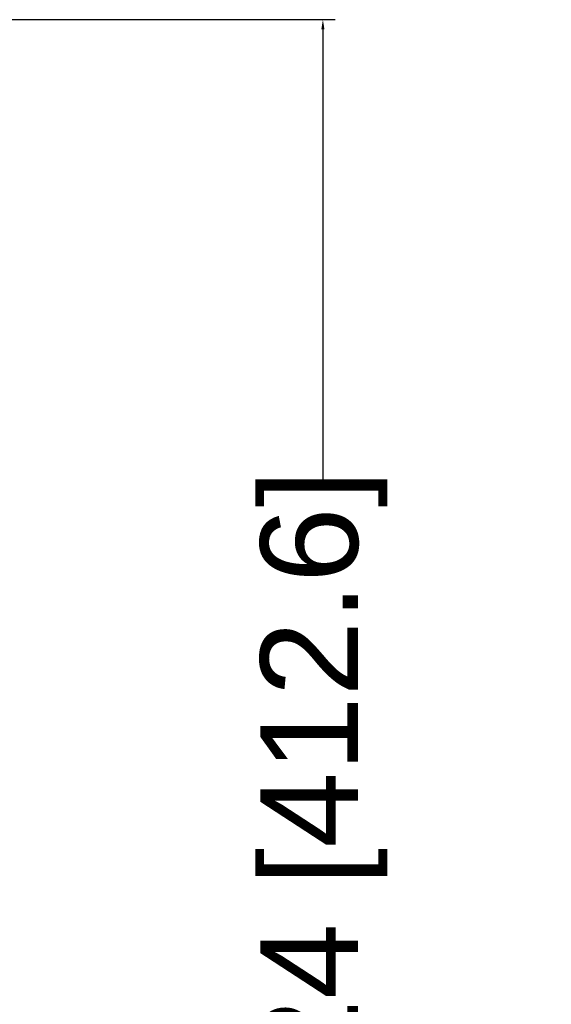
# Model space of a CAD drawing. Header units: inches. Extents: x 7.7 to 68.4, y -5.1 to 39.9.
# Tile 145 of 172: x 62.9 to 68.4, y 13.5 to 23.6. Entities that reach past the tile are written whole.
import ezdxf

# ---------------------------------------------------------------- set-up
doc = ezdxf.new("R2010")
doc.units = ezdxf.units.IN
doc.header["$MEASUREMENT"] = 0
doc.layers.add('Dimensions(ROSSANSI)', color=7, linetype='Continuous', lineweight=25)
doc.styles.add('DEFAULT-ROSSANSI', font='arial.ttf')
doc.dimstyles.new('DEFAULT-ROSSANSI', dxfattribs={"dimtxt": 1, "dimasz": 0.098425, "dimexe": 0.125, "dimexo": 0.0625, "dimgap": 0.031496, "dimtad": 0, "dimtih": 1, "dimtoh": 1, "dimrnd": 1e-08, "dimzin": 0, "dimdsep": 46, "dimtxsty": 'DEFAULT-ROSSANSI', "dimcen": 0.09, "dimdle": 0.393701, "dimclrd": 7, "dimclre": 7, "dimclrt": 179, "dimadec": 0, "dimazin": 0, "dimtfac": 1, "dimtofl": 0, "dimtmove": 0, "dimatfit": 3, "dimfxl": 1, "dimtolj": 1, "dimtzin": 0, "dimlwd": 25, "dimlwe": 25, "dimarcsym": 0})

# ---------------------------------------------------------------- blocks, each defined once
blk = doc.blocks.new('*D5')
at = {"layer": 'Defpoints', "color": 0}
for p in [(62.557, 23.565), (62.557, 7.322), (66.022, 7.322)]:
    blk.add_point(p, dxfattribs=at)
at = {"layer": 'Dimensions(ROSSANSI)', "color": 7, "lineweight": 25}
for p, q in [((62.62, 23.565), (66.147, 23.565)), ((66.022, 23.466), (66.022, 18.738)), ((66.022, 7.42), (66.022, 10.762)), ((62.62, 7.322), (66.147, 7.322))]:
    blk.add_line(p, q, dxfattribs=at)
at = {"layer": 'Dimensions(ROSSANSI)', "color": 7}
for points in [[(66.006, 23.466), (66.038, 23.466), (66.022, 23.565)], [(66.006, 7.42), (66.038, 7.42), (66.022, 7.322)]]:
    blk.add_solid(points, dxfattribs=at)
at = {"layer": 'Dimensions(ROSSANSI)', "color": 179, "lineweight": 25, "insert": (65.381, 10.793), "char_height": 1, "attachment_point": 1, "rotation": 90, "style": 'DEFAULT-ROSSANSI'}
blk.add_mtext('\\A1;16.24 [412.6]', dxfattribs=at)

msp = doc.modelspace()

# ---------------------------------------------------------------- dimensions: what is measured, and where the dimension line sits
at = {"layer": 'Dimensions(ROSSANSI)', "color": 7, "lineweight": 25}
dim = msp.add_linear_dim(base=(66.022, 7.322), p1=(62.557, 23.565), p2=(62.557, 7.322), angle=90, dimstyle='DEFAULT-ROSSANSI', override={"dimtih": 0, "dimtoh": 0, "dimdec": 2, "dimtp": 0, "dimtm": 0, "dimtdec": 2, "dimatfit": 1}, dxfattribs=at)
dim.commit()
dim.dimension.update_dxf_attribs({"geometry": '*D5', "text_midpoint": (66.022, 14.75), "dimtype": 160})

doc.saveas('drawing.dxf')
